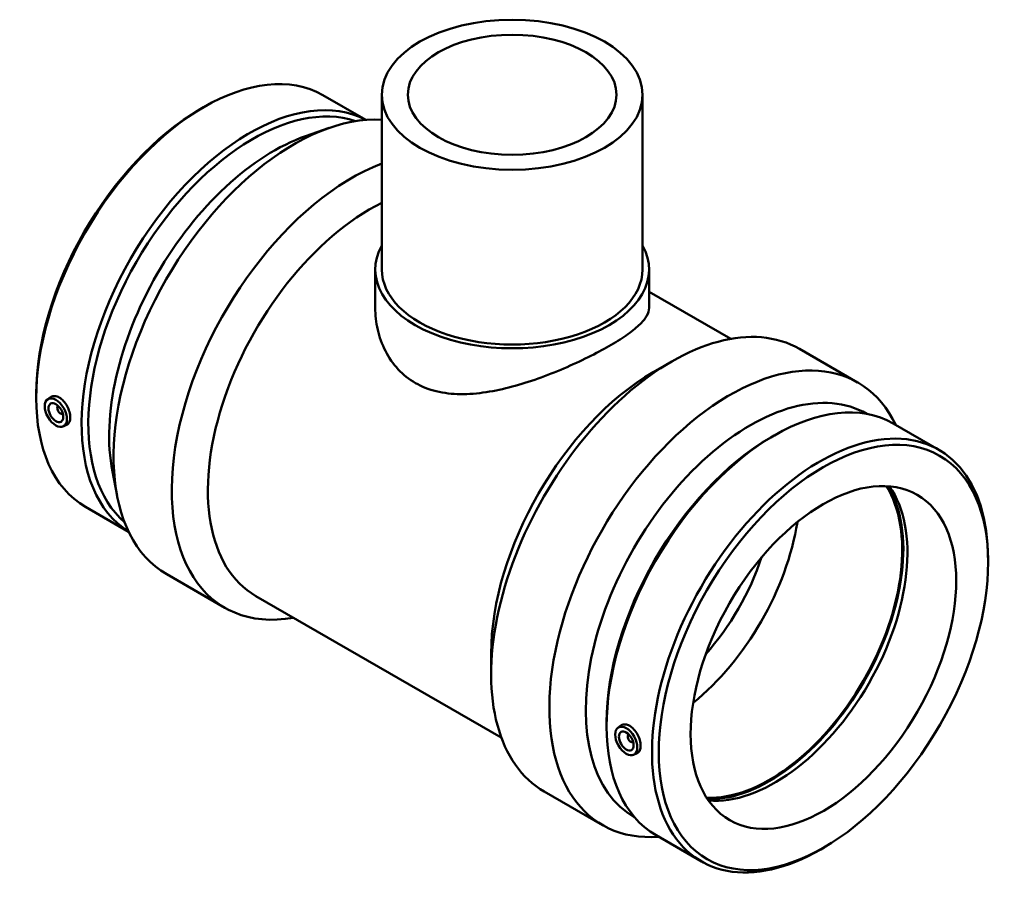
# Model space of a CAD drawing. Header units: millimetres. Extents: x -366 to 1563, y -266 to 1248.
# Tile 7 of 7: x 1091 to 1563, y 827 to 1248. Entities that reach past the tile are written whole.
import ezdxf

# ---------------------------------------------------------------- set-up
doc = ezdxf.new("R2010")
doc.units = ezdxf.units.MM
doc.layers.add('Visible (ANSI)', color=7, linetype='Continuous', lineweight=50)

msp = doc.modelspace()

# ---------------------------------------------------------------- linework, layer by layer
at = {"layer": 'Visible (ANSI)'}
for p, q in [((1235.921, 1211.562), (1256.514, 1199.703)), ((1264.157, 1211.794), (1264.157, 1127.995)), ((1389.157, 1211.794), (1389.157, 1127.995)), ((1177.153, 1204.864), (1178.758, 1205.795)), ((1227.661, 1191.952), (1238.923, 1195.878)), ((1261.032, 1127.995), (1261.032, 1109.607)), ((1392.282, 1127.995), (1392.282, 1109.607)), ((1392.282, 1117.278), (1431.474, 1094.71)), ((1464.337, 1089.921), (1492.229, 1073.859)), ((1394.242, 1078.713), (1402.87, 1083.721)), ((1098.512, 1068.302), (1098.512, 1066.446)), ((1103.957, 1065.688), (1105.404, 1066.742)), ((1109.049, 1062.29), (1109.223, 1062.391)), ((1111.045, 1058.824), (1111.22, 1058.924)), ((1496.594, 1058.821), (1496.842, 1058.678)), ((1111.428, 1052.714), (1113.09, 1053.447)), ((1509.336, 1054.113), (1531.098, 1041.581)), ((1450.567, 1047.415), (1452.172, 1048.346)), ((1135.032, 1031.098), (1137.288, 1019.387)), ((1122.217, 1014.111), (1142.809, 1002.252)), ((1554.803, 987.389), (1554.803, 989.245)), ((1161.086, 981.832), (1188.978, 965.77)), ((1203.753, 971.398), (1321.437, 903.628)), ((1316.585, 943.859), (1316.585, 933.883)), ((1371.927, 910.853), (1371.927, 908.997)), ((1377.372, 908.239), (1378.819, 909.293)), ((1382.638, 904.942), (1382.464, 904.841)), ((1384.634, 901.475), (1384.46, 901.375)), ((1384.843, 895.265), (1386.505, 895.998)), ((1342.074, 877.608), (1369.966, 861.546)), ((1385.164, 865.319), (1385.411, 865.176)), ((1395.631, 856.662), (1417.394, 844.13)), ((1476.162, 850.828), (1474.557, 849.896))]:
    msp.add_line(p, q, dxfattribs=at)
for centre, major_axis, ratio in [((1326.657, 1211.794), (-62.5, 0), 0.5758617), ((1326.657, 1211.794), (-50, 0), 0.5758617), ((1107.926, 1059.335), (3.743, -6.499), 0.5780931), ((1107.926, 1059.335), (2.495, -4.333), 0.5780931), ((1475.857, 941.927), (-55.715, -96.751), 0.5780931), ((1475.857, 941.927), (-44.913, -77.993), 0.5780931), ((1381.34, 901.886), (3.743, -6.499), 0.5780931), ((1381.34, 901.886), (2.495, -4.333), 0.5780931)]:
    msp.add_ellipse(centre, major_axis=major_axis, ratio=ratio, dxfattribs=at)
for centre, major_axis, ratio, start_param, end_param in [((1179.069, 1112.836), (56.852, 98.726), 0.5780931, 0, 3.1415926), ((1200.831, 1100.304), (56.852, 98.726), 0.5780931, 0.0210616, 3.120531), ((1202.442, 1099.376), (55.715, 96.751), 0.5780931, 0.1117622, 3.0298305), ((1177.458, 1113.764), (-55.715, -96.751), 0.5780931, 3.9289245, 5.4958534), ((1222.218, 1087.988), (61.131, 106.156), 0.5780931, 0.2780424, 3.1415927), ((1212.436, 1093.621), (-55.715, -96.751), 0.5780931, 3.7309909, 5.693787), ((1250.11, 1071.927), (-61.131, -106.156), 0.5780931, 3.7621609, 6.7342121), ((1258.772, 1066.938), (-55.018, -95.541), 0.5780931, 3.8559168, 6.2831853), ((1326.657, 1127.995), (65.625, 0), 0.5758617, 2.831748, 6.5930299), ((1326.657, 1127.995), (-62.5, 0), 0.5758617, 0, 3.1415927), ((1403.205, 983.765), (61.131, 106.156), 0.5780931, 0, 3.1415927), ((1431.097, 967.703), (61.131, 106.156), 0.5780931, 5.9068018, 9.8011614), ((1394.543, 988.753), (-55.018, -95.541), 0.5780931, 3.9289245, 5.4958534), ((1440.879, 962.07), (55.715, 96.751), 0.5780931, 0, 3.1415927), ((1452.484, 955.387), (56.852, 98.726), 0.5780931, 0, 3.1415926), ((1110.047, 1060.557), (0.998, -1.733), 0.5780931, 2.9593736, 6.4654043), ((1112.168, 1061.779), (-2.495, 4.333), 0.5780931, 1.0101133, 1.1664938), ((1112.168, 1061.779), (-2.495, 4.333), 0.5780931, 1.9750988, 2.1314794), ((1474.246, 942.855), (56.852, 98.726), 0.5780931, 5.4958534, 10.2121098), ((1450.873, 956.315), (-55.715, -96.751), 0.5780931, 3.9289245, 5.4958534), ((1449.99, 956.823), (-44.913, -77.993), 0.5780931, 0.2909385, 2.8506542), ((1449.99, 956.823), (-45.287, -78.642), 0.5780931, 0.3035791, 2.8380136), ((1452.484, 955.387), (-44.913, -77.993), 0.5780931, 0.2621965, 2.8793962), ((1400.904, 985.09), (44.913, 77.993), 0.5780931, 4.1228712, 5.3019067), ((1394.54, 988.755), (40.422, 70.193), 0.5780931, 4.3744964, 5.0502816), ((1383.462, 903.108), (0.998, -1.733), 0.5780931, 2.9593736, 6.4654043), ((1385.583, 904.33), (2.495, -4.333), 0.5780931, 4.1517059, 4.3080865), ((1385.583, 904.33), (2.495, -4.333), 0.5780931, 5.1166915, 5.273072)]:
    msp.add_ellipse(centre, major_axis=major_axis, ratio=ratio, start_param=start_param, end_param=end_param, dxfattribs=at)
for points, knots in [([(1392.282, 1109.607), (1392.282, 1108.37), (1391.907, 1107.062), (1390.298, 1104.286), (1389.065, 1102.815), (1385.761, 1099.717), (1383.686, 1098.084), (1378.834, 1094.717), (1376.056, 1092.982), (1370.067, 1089.534), (1366.7, 1087.73), (1359.422, 1084.111), (1355.511, 1082.297), (1347.419, 1078.833), (1343.231, 1077.181), (1334.862, 1074.212), (1330.681, 1072.896), (1322.609, 1070.731), (1318.42, 1069.802), (1310.057, 1068.519), (1305.883, 1068.166), (1297.817, 1068.252), (1293.918, 1068.693), (1286.643, 1070.474), (1283.267, 1071.816), (1277.241, 1075.286), (1274.46, 1077.489), (1269.615, 1082.688), (1267.549, 1085.682), (1264.255, 1092.138), (1263.024, 1095.603), (1261.412, 1102.63), (1261.032, 1106.19), (1261.032, 1109.607)], [5.1132676, 5.1132676, 5.1132676, 5.1132676, 6.3836527, 6.3836527, 7.6540378, 7.6540378, 8.9244229, 8.9244229, 10.1948081, 10.1948081, 11.4651932, 11.4651932, 12.7355783, 12.7355783, 14.0059634, 14.0059634, 15.2763485, 15.2763485, 16.5546654, 16.5546654, 17.8329823, 17.8329823, 19.1112992, 19.1112992, 20.3896161, 20.3896161, 21.667933, 21.667933, 22.9462499, 22.9462499, 24.2245668, 24.2245668, 25.5028837, 25.5028837, 25.5028837, 25.5028837]), ([(1105.404, 1066.741), (1105.481, 1066.798), (1105.56, 1066.85), (1106.146, 1067.193), (1106.781, 1067.341), (1108.156, 1067.234), (1108.894, 1066.979), (1109.577, 1066.585)], [4.01186731, 4.01186731, 4.01186731, 4.01186731, 4.05809907, 4.05809907, 4.34807573, 4.34807573, 4.63805238, 4.63805238, 4.63805238, 4.63805238]), ([(1109.577, 1066.585), (1110.261, 1066.192), (1110.98, 1065.608), (1112.284, 1064.172), (1112.87, 1063.32), (1113.788, 1061.619), (1114.18, 1060.657), (1114.698, 1058.768), (1114.825, 1057.842), (1114.825, 1056.263), (1114.698, 1055.504), (1114.18, 1054.292), (1113.788, 1053.839), (1113.253, 1053.525), (1113.173, 1053.484), (1113.09, 1053.448)], [0, 0, 0, 0, 0.2899767, 0.2899767, 0.5799533, 0.5799533, 0.8697332, 0.8697332, 1.1595131, 1.1595131, 1.449293, 1.449293, 1.7390729, 1.7390729, 1.7873541, 1.7873541, 1.7873541, 1.7873541]), ([(1378.819, 909.292), (1378.896, 909.349), (1378.975, 909.401), (1379.56, 909.744), (1380.196, 909.892), (1381.57, 909.785), (1382.309, 909.53), (1383.676, 908.743), (1384.394, 908.159), (1385.699, 906.723), (1386.285, 905.871), (1387.202, 904.17), (1387.595, 903.208), (1388.113, 901.319), (1388.239, 900.393), (1388.239, 898.814), (1388.113, 898.055), (1387.595, 896.843), (1387.202, 896.39), (1386.667, 896.076), (1386.588, 896.035), (1386.504, 895.999)], [1.6928411, 1.6928411, 1.6928411, 1.6928411, 1.7390729, 1.7390729, 2.0290495, 2.0290495, 2.3190262, 2.3190262, 2.6090028, 2.6090028, 2.8989795, 2.8989795, 3.1887594, 3.1887594, 3.4785393, 3.4785393, 3.7683192, 3.7683192, 4.0580991, 4.0580991, 4.1063803, 4.1063803, 4.1063803, 4.1063803])]:
    msp.add_open_spline(points, degree=3, knots=knots, dxfattribs=at)

doc.saveas('drawing.dxf')
